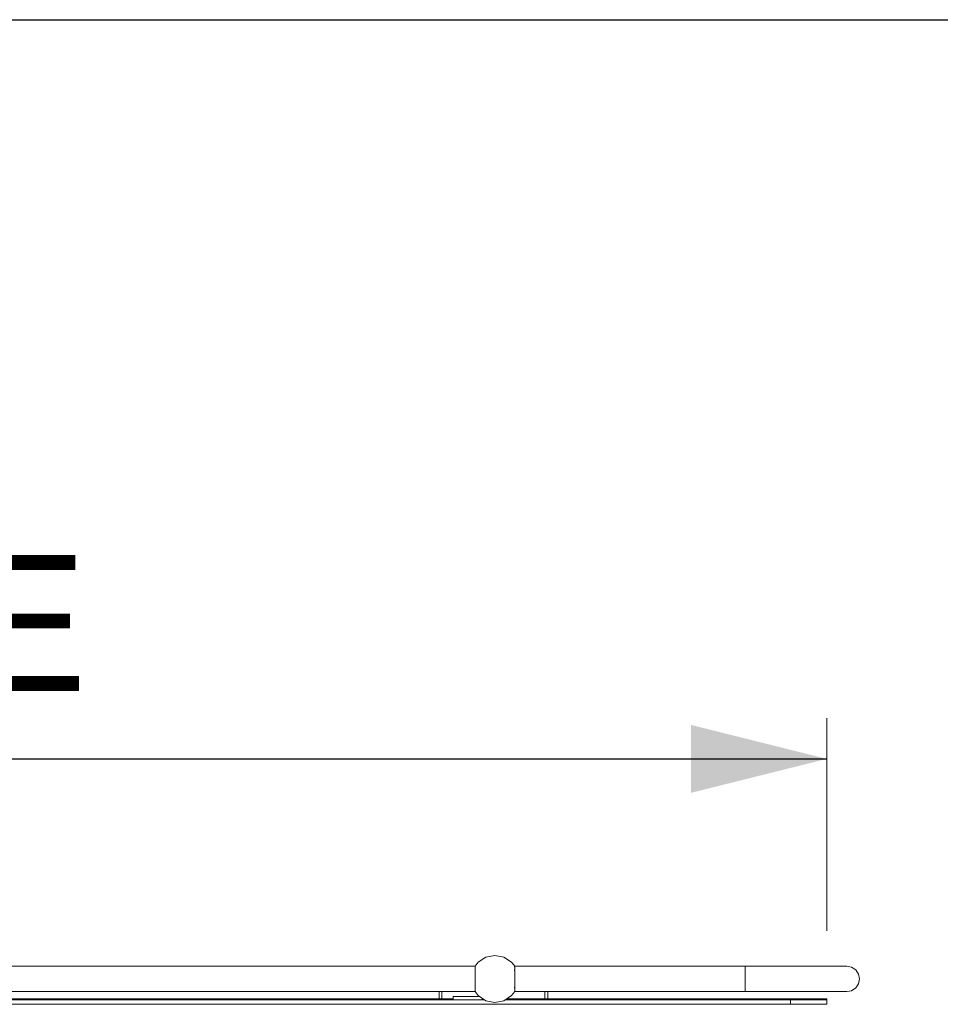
# Model space of a CAD drawing. Header units: millimetres. Extents: x 53056 to 116131, y -669674 to -625124.
# Tile 102 of 168: x 64669 to 65939, y -640384 to -639026. Entities that reach past the tile are written whole.
import ezdxf
from ezdxf.enums import TextEntityAlignment as Align

# ---------------------------------------------------------------- set-up
doc = ezdxf.new("R2010")
doc.units = ezdxf.units.MM
doc.header["$MEASUREMENT"] = 0
doc.linetypes.add('DGN Style 1', pattern=[536.199087, 0.892178, -535.306909])
doc.linetypes.add('DGN Style 2', pattern=[892.178182, 535.306909, -356.871273])
doc.layers.add('Side Cradle Tower Platform', color=7, linetype='Continuous', lineweight=0)
doc.styles.add('Style-ENGINEERING', font='ENGINEERING.shx')
doc.styles.add('Style-ENGINEERING_0', font='ENGINEERING.shx')
doc.dimstyles.new('MetricMM', dxfattribs={"dimtxt": 3, "dimasz": 3, "dimexe": 1.5, "dimexo": 1.5, "dimgap": 1.5, "dimtad": 1, "dimdec": 0, "dimzin": 7, "dimtxsty": 'Style-ENGINEERING_0', "dimcen": 0.09, "dimclrd": 1, "dimclre": 1, "dimclrt": 7, "dimadec": 0, "dimazin": 3, "dimtfac": 1, "dimtdec": 0, "dimtofl": 0, "dimtmove": 0, "dimatfit": 3, "dimfxl": 1, "dimtzin": 7, "dimlwd": -1, "dimlwe": 0, "dimarcsym": 0})

# ---------------------------------------------------------------- blocks, each defined once
blk = doc.blocks.new('*D62')
at = {"color": 1, "linetype": 'Continuous', "lineweight": 0, "transparency": 16777216}
for p, q in [((-23671.4, 3423.9), (-23671.4, 3718.9)), ((-19934, 3425.4), (-19934, 3718.9))]:
    blk.add_line(p, q, dxfattribs=at)
at = {"color": 1, "linetype": 'Continuous', "transparency": 16777216}
blk.add_line((-23671.4, 3662.6), (-19934, 3662.6), dxfattribs=at)
at = {"color": 1, "linetype": 'Continuous', "lineweight": 0, "transparency": 16777216}
blk.add_solid([(-23483.9, 3615.7), (-23671.4, 3662.6), (-23483.9, 3709.5)], dxfattribs=at)
at = {"color": 1, "linetype": 'Continuous', "lineweight": 0, "transparency": 16777216, "extrusion": (0, 0, -1)}
blk.add_solid([(20121.5, 3709.5), (19934, 3662.6), (20121.5, 3615.7)], dxfattribs=at)
at = {"layer": 'Defpoints', "color": 7, "linetype": 'DGN Style 2', "lineweight": 0, "transparency": 16777216}
for p in [(-21802.7, 3662.6), (-19934, 3662.6), (-23671.4, 3330.1), (-19934, 3331.6)]:
    blk.add_point(p, dxfattribs=at)
at = {"color": 7, "linetype": 'Continuous', "lineweight": 0, "transparency": 16777216, "style": 'Style-ENGINEERING'}
blk.add_text('WORK BRIDGE', height=187.5, dxfattribs=at).set_placement((-22765.9, 3850.1), align=Align.MIDDLE_LEFT)
blk = doc.blocks.new('*D65')
at = {"color": 1, "linetype": 'Continuous', "lineweight": 0, "transparency": 16777216}
for p, q in [((-28148.2, 2795.9), (-28148.2, 4738.4)), ((-7107.8, 2795.9), (-7107.8, 4738.4))]:
    blk.add_line(p, q, dxfattribs=at)
at = {"color": 1, "linetype": 'Continuous', "transparency": 16777216}
blk.add_line((-28148.2, 4682.1), (-7107.8, 4682.1), dxfattribs=at)
at = {"color": 1, "linetype": 'Continuous', "lineweight": 0, "transparency": 16777216}
blk.add_solid([(-27960.7, 4635.3), (-28148.2, 4682.1), (-27960.7, 4729)], dxfattribs=at)
at = {"color": 1, "linetype": 'Continuous', "lineweight": 0, "transparency": 16777216, "extrusion": (0, 0, -1)}
blk.add_solid([(7295.3, 4729), (7107.8, 4682.1), (7295.3, 4635.3)], dxfattribs=at)
at = {"layer": 'Defpoints', "color": 7, "linetype": 'DGN Style 2', "lineweight": 0, "transparency": 16777216}
for p in [(-17628, 4682.1), (-7107.8, 4682.1), (-28148.2, 2702.2), (-7107.8, 2702.2)]:
    blk.add_point(p, dxfattribs=at)
at = {"color": 7, "linetype": 'Continuous', "lineweight": 0, "transparency": 16777216, "style": 'Style-ENGINEERING'}
blk.add_text('21 040', height=187.5, dxfattribs=at).set_placement((-18087.1, 4869.6), align=Align.MIDDLE_LEFT)
blk = doc.blocks.new('*U63')
at = {"color": 1, "linetype": 'Continuous'}
dim = blk.add_linear_dim(base=(-7107.8, 4682.1), p1=(-28148.2, 2702.2), p2=(-7107.8, 2702.2), text='\\FSTANDARD;<>', dimstyle='MetricMM', override={"dimtxt": 187.5, "dimasz": 187.5, "dimexe": 56.25, "dimexo": 93.75, "dimgap": 93.75}, dxfattribs=at)
dim.commit()
dim.dimension.update_dxf_attribs({"geometry": '*D65', "text_midpoint": (-17628, 4682.1)})
blk = doc.blocks.new('*U58')
at = {"color": 1, "linetype": 'Continuous'}
blk.add_blockref('*U63', (0, 0), dxfattribs=at)
dim = blk.add_linear_dim(base=(-19934, 3662.6), p1=(-23671.4, 3330.1), p2=(-19934, 3331.6), text='\\FSTANDARD;WORK BRIDGE', dimstyle='MetricMM', override={"dimtxt": 187.5, "dimasz": 187.5, "dimexe": 56.25, "dimexo": 93.75, "dimgap": 93.75}, dxfattribs=at)
dim.commit()
dim.dimension.update_dxf_attribs({"geometry": '*D62', "text_midpoint": (-21802.7, 3662.6)})
blk = doc.blocks.new('*U55')
at = {"layer": 'Side Cradle Tower Platform', "color": 7, "linetype": 'Continuous', "lineweight": 0}
for p, q in [((-20243.8, 7068.1), (-19296.4, 7068.1)), ((-18767.5, 7043.9), (-18766.2, 7050.6)), ((-19296.4, 7033.1), (-20243.8, 7033.1)), ((-19454.5, 7023.1), (-20243.8, 7023.1)), ((-20243.8, 7021.6), (-19283.1, 7021.6)), ((-19326.6, 7023.1), (-19454.5, 7023.1)), ((-19454.5, 7021.6), (-19454.5, 7023.1)), ((-19346.1, 7023.1), (-19346.1, 7033.1)), ((-19342.1, 7023.1), (-19342.1, 7033.1)), ((-19326.6, 7026.6), (-19326.6, 7021.6)), ((-19326.6, 7026.6), (-19291.6, 7026.6)), ((-19291.6, 7026.6), (-19291.6, 7027.3)), ((-19286.6, 7021.6), (-19286.6, 7024)), ((-19285.3, 7023.1), (-19286.6, 7023.1)), ((-19255.1, 7021.6), (-18861.2, 7021.6)), ((-18811.2, 7023.1), (-19252.9, 7023.1)), ((-18923.7, 7033.1), (-19241.8, 7033.1)), ((-19200.1, 7033.1), (-19200.1, 7023.1)), ((-19196.1, 7023.1), (-19196.1, 7033.1)), ((-18861.2, 7021.6), (-18861.2, 7015.6)), ((-18811.2, 7021.6), (-18861.2, 7021.6)), ((-18812.7, 7021.6), (-18811.2, 7023.1)), ((-18811.2, 7021.6), (-18811.2, 7023.1)), ((-18811.2, 7015.6), (-18811.2, 7021.6)), ((-18861.2, 7015.6), (-20243.8, 7015.6)), ((-18861.2, 7015.6), (-18811.2, 7015.6))]:
    blk.add_line(p, q, dxfattribs=at)
at = {"layer": 'Side Cradle Tower Platform', "color": 7, "linetype": 'Continuous', "lineweight": 0, "flags": 128}
for points in [[(-19241.8, 7068.1), (-19246.1, 7073.6), (-19256.7, 7080.6), (-19269.1, 7083.1), (-19281.5, 7080.6), (-19292.1, 7073.6), (-19296.4, 7068.1)], [(-19296.4, 7068.1), (-19296.4, 7068.1), (-19296.4, 7066.9), (-19296.4, 7066.9), (-19296.3, 7066.8), (-19296.4, 7066.7), (-19296.4, 7063.4), (-19296.4, 7063.2), (-19296.2, 7063), (-19296.2, 7062.9), (-19296.3, 7062.3), (-19296.4, 7061.9), (-19296.4, 7061.9), (-19296.4, 7057.9), (-19296.4, 7057.3), (-19296.4, 7057.3), (-19296.4, 7051.3), (-19296.4, 7051.1), (-19296.4, 7050.6), (-19296.4, 7044.6), (-19296.4, 7044.6), (-19296.4, 7044), (-19296.4, 7043.9), (-19296.4, 7039.3), (-19296.4, 7039.3), (-19296.3, 7038.9), (-19296.3, 7038.8), (-19296.2, 7038.3), (-19296.2, 7038.2), (-19296.4, 7038), (-19296.4, 7034.8), (-19296.4, 7034.6), (-19296.3, 7034.4), (-19296.3, 7033.3), (-19296.3, 7033.3)], [(-19241.8, 7033.1), (-19241.8, 7033.2), (-19241.8, 7034.3), (-19241.8, 7034.4), (-19241.8, 7034.6), (-19241.8, 7034.8), (-19241.8, 7038), (-19241.9, 7038.2), (-19241.9, 7038.3), (-19241.9, 7038.8), (-19241.9, 7038.9), (-19241.8, 7039.3), (-19241.8, 7039.3), (-19241.8, 7043.9), (-19241.8, 7044), (-19241.8, 7044.5), (-19241.8, 7050.1), (-19241.8, 7050.6), (-19241.8, 7051.2), (-19241.8, 7056.6), (-19241.8, 7057.3), (-19241.8, 7057.3), (-19241.8, 7057.8), (-19241.8, 7061.9), (-19241.8, 7061.9), (-19241.9, 7062.3), (-19241.9, 7062.9), (-19241.9, 7063), (-19241.8, 7063.2), (-19241.8, 7063.3), (-19241.8, 7066.7), (-19241.9, 7066.8), (-19241.9, 7066.9), (-19241.9, 7067.9), (-19241.8, 7068.1), (-19241.8, 7068.1)], [(-19241.8, 7068.1), (-18923.7, 7068.1), (-18923.7, 7066.8), (-18923.7, 7063), (-18923.7, 7057.3), (-18923.7, 7050.6), (-18923.7, 7043.9), (-18923.7, 7038.2), (-18923.7, 7034.4), (-18923.7, 7033.1)], [(-18923.7, 7033.1), (-18923.7, 7033.1), (-18923.7, 7034.4), (-18923.7, 7038.2), (-18923.7, 7043.9), (-18923.7, 7050.6), (-18923.7, 7057.3), (-18923.7, 7063), (-18923.7, 7066.8), (-18923.7, 7068.1), (-18887.4, 7068.1), (-18853.7, 7068.1), (-18824.7, 7068.1), (-18802.4, 7068.1), (-18788.4, 7068.1), (-18783.7, 7068.1)], [(-18766.2, 7050.6), (-18767.5, 7057.3), (-18771.3, 7063), (-18777, 7066.8), (-18783.7, 7068.1), (-18783.7, 7068.1)], [(-18783.7, 7033.1), (-18783.7, 7033.1), (-18777, 7034.4), (-18771.3, 7038.2), (-18767.5, 7043.9)], [(-19296.3, 7033.3), (-19296.4, 7033.1), (-19296.4, 7033.1)], [(-19241.8, 7033.1), (-19246.1, 7027.6), (-19256.7, 7020.6), (-19269.1, 7018.1), (-19281.5, 7020.6), (-19292.1, 7027.6), (-19296.4, 7033.1)], [(-18783.7, 7033.1), (-18783.7, 7033.1), (-18788.4, 7033.1), (-18802.4, 7033.1), (-18824.7, 7033.1), (-18853.7, 7033.1), (-18887.4, 7033.1), (-18923.6, 7033.1)]]:
    blk.add_lwpolyline(points, dxfattribs=at)
at = {"color": 1, "linetype": 'Continuous'}
blk.add_blockref('*U58', (1122.8, 3691.5), dxfattribs=at)

msp = doc.modelspace()

# ---------------------------------------------------------------- block references
at = {"color": 7, "linetype": 'DGN Style 1', "lineweight": 0}
msp.add_blockref('*U55', (84593.95, -647399.35), dxfattribs=at)

doc.saveas('drawing.dxf')
